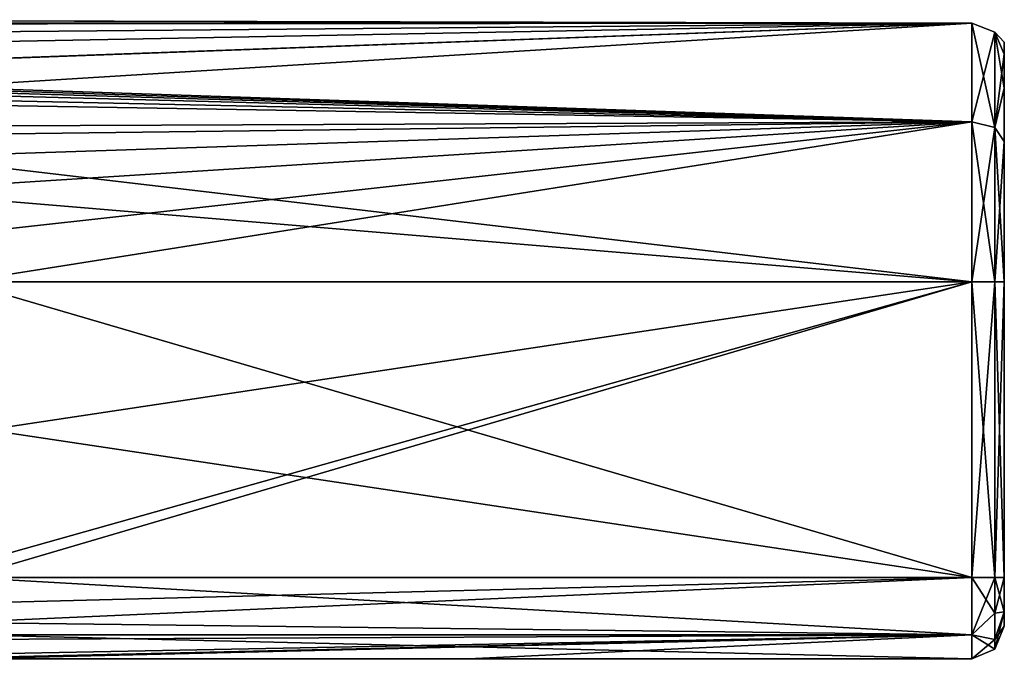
# Model space of a CAD drawing. Header units: metres. Extents: x -106 to 106, y -75 to 198.
# Tile 11 of 14: x 31 to 92, y -16 to 24. Entities that reach past the tile are written whole.
import ezdxf

# ---------------------------------------------------------------- set-up
doc = ezdxf.new("R2010")
doc.units = ezdxf.units.M
doc.layers.add('solid_11522103', color=7, linetype='CONTINUOUS')

msp = doc.modelspace()

# ---------------------------------------------------------------- linework, layer by layer
at = {"layer": 'solid_11522103'}
for points in [[(-90, 23.530197, 5.626035), (-2.04917, 23.738371, 4.935028), (90, 23.530197, -4.726035)], [(-2.04917, 23.738371, 4.935028), (2.037862, 23.739103, 4.932396), (90, 23.530197, -4.726035)], [(2.037862, 23.739103, 4.932396), (90, 23.530197, 5.626035), (90, 23.530197, -4.726035)], [(2.037862, 23.739103, 4.932396), (4.673063, 23.463984, 5.825549), (90, 23.530197, 5.626035)], [(-90, 23.530197, -4.726035), (90, 17.445402, -13.101035), (-0.034483, 20.316122, -10.452419)], [(-90, 23.530197, -4.726035), (90, 23.530197, -4.726035), (90, 17.445402, -13.101035)], [(-90, 23.530197, -4.726035), (-90, 23.530197, 5.626035), (90, 23.530197, -4.726035)], [(4.673063, 23.463984, 5.825549), (8.049248, 22.811144, 7.463102), (90, 23.530197, 5.626035)], [(8.049248, 22.811144, 7.463102), (10.80288, 22.022461, 8.967929), (90, 23.530197, 5.626035)], [(10.80288, 22.022461, 8.967929), (14.008973, 20.784254, 10.781405), (90, 23.530197, 5.626035)], [(14.008973, 20.784254, 10.781405), (14.082431, 20.751476, 10.823099), (90, 23.530197, 5.626035)], [(14.082431, 20.751476, 10.823099), (17.390581, 19.036264, 12.688234), (90, 23.530197, 5.626035)], [(17.390581, 19.036264, 12.688234), (90, 17.445402, 14.001035), (90, 23.530197, 5.626035)], [(91.414215, 17.101086, -12.627124), (90, 17.445402, -13.101035), (90, 23.530197, -4.726035)], [(91.414215, 22.973082, -4.545017), (90, 23.530197, -4.726035), (90, 23.530197, 5.626035)], [(91.414215, 17.101086, -12.627124), (90, 23.530197, -4.726035), (91.414215, 22.973082, -4.545017)], [(91.414215, 22.973082, 5.445017), (90, 23.530197, 5.626035), (90, 17.445402, 14.001035)], [(91.414215, 22.973082, -4.545017), (90, 23.530197, 5.626035), (91.414215, 22.973082, 5.445017)], [(91.414215, 22.973082, 5.445017), (90, 17.445402, 14.001035), (91.414215, 17.101086, 13.527123)], [(91.414215, 22.973082, 5.445017), (92, 21.62327, 5.022753), (92, 22.349983, 0.450004)], [(91.414215, 22.973082, 5.445017), (91.414215, 17.101086, 13.527123), (92, 21.62327, 5.022753)], [(91.414215, 22.973082, -4.545017), (92, 22.349983, 0.450004), (92, 21.623274, -4.122745)], [(91.414215, 22.973082, -4.545017), (91.414215, 22.973082, 5.445017), (92, 22.349983, 0.450004)], [(91.414215, 22.973082, -4.545017), (92, 21.623274, -4.122745), (92, 19.51354, -8.246544)], [(91.414215, 17.101086, -12.627124), (91.414215, 22.973082, -4.545017), (92, 19.51354, -8.246544)], [(92, 21.623274, -4.122745), (92, 22.349983, 0.450004), (92, 21.62327, 5.022753)], [(91.414215, 17.101086, 13.527123), (92, 19.513535, 9.146551), (92, 21.62327, 5.022753)], [(92, 21.623274, -4.122745), (92, 21.62327, 5.022753), (92, 19.513535, 9.146551)], [(92, 19.51354, -8.246544), (92, 21.623274, -4.122745), (92, 19.513535, 9.146551)], [(90, 17.445402, -13.101035), (4.351604, 19.993521, -10.817792), (-0.034483, 20.316122, -10.452419)], [(90, 17.445402, -13.101035), (6.052233, 19.686543, -11.146464), (4.351604, 19.993521, -10.817792)], [(90, 17.445402, -13.101035), (9.275119, 18.801205, -12.003735), (6.052233, 19.686543, -11.146464)], [(91.414215, 17.101086, -12.627124), (92, 19.51354, -8.246544), (92, 16.234695, -11.508433)], [(91.414215, 17.101086, 13.527123), (92, 16.23469, 12.408438), (92, 19.513535, 9.146551)], [(92, 19.51354, -8.246544), (92, 19.513535, 9.146551), (92, 16.23469, 12.408438)], [(92, 16.234695, -11.508433), (92, 19.51354, -8.246544), (92, 16.23469, 12.408438)], [(90, 17.445402, -13.101035), (14.25494, 16.512127, -13.73226), (9.275119, 18.801205, -12.003735)], [(17.390581, 19.036264, 12.688234), (20.176796, 17.159986, 14.203877), (90, 17.445402, 14.001035)], [(90, 17.445402, -13.101035), (90, 7.6, -16.299999), (14.25494, 16.512127, -13.73226)], [(20.176796, 17.159986, 14.203877), (22.464479, 15.216328, 15.368245), (90, 17.445402, 14.001035)], [(22.464479, 15.216328, 15.368245), (24.31455, 13.262674, 16.213776), (90, 17.445402, 14.001035)], [(24.31455, 13.262674, 16.213776), (26.405224, 10.383148, 16.967161), (90, 17.445402, 14.001035)], [(26.405224, 10.383148, 16.967161), (27.841408, 7.6, 17.200001), (90, 17.445402, 14.001035)], [(27.841408, 7.6, 17.200001), (90, 7.6, 17.200001), (90, 17.445402, 14.001035)], [(91.414215, 7.6, -15.714213), (90, 7.6, -16.299999), (90, 17.445402, -13.101035)], [(91.414215, 17.101086, -12.627124), (91.414215, 7.6, -15.714213), (90, 17.445402, -13.101035)], [(91.414215, 17.101086, 13.527123), (90, 17.445402, 14.001035), (90, 7.6, 17.200001)], [(91.414215, 17.101086, 13.527123), (90, 7.6, 17.200001), (91.414215, 7.6, 16.614214)], [(91.414215, 17.101086, 13.527123), (91.414215, 7.6, 16.614214), (92, 16.23469, 12.408438)], [(91.414215, 17.101086, -12.627124), (92, 16.234695, -11.508433), (92, 7.6, -14.3)], [(91.414215, 17.101086, -12.627124), (92, 7.6, -14.3), (91.414215, 7.6, -15.714213)], [(90, 7.6, -16.299999), (18.153301, 13.590943, -15.191966), (14.25494, 16.512127, -13.73226)], [(91.414215, 7.6, 16.614214), (92, 7.6, 15.2), (92, 16.23469, 12.408438)], [(92, 16.234695, -11.508433), (92, 16.23469, 12.408438), (92, 7.6, 15.2)], [(92, 7.6, -14.3), (92, 16.234695, -11.508433), (92, 7.6, 15.2)], [(90, 7.6, -16.299999), (22.465797, 7.6, -16.299999), (18.153301, 13.590943, -15.191966)], [(23.595959, -2.388039, -16.299999), (22.465797, 7.6, -16.299999), (90, 7.6, -16.299999)], [(24.245312, -10.93932, -16.299999), (23.595959, -2.388039, -16.299999), (90, 7.6, -16.299999)], [(24.245312, -10.93932, -16.299999), (90, 7.6, -16.299999), (28.123634, -10.6, -16.299999)], [(90, -10.6, 17.200001), (90, 7.6, 17.200001), (27.841408, 7.6, 17.200001)], [(29.290823, -1.5, 17.200001), (90, -10.6, 17.200001), (27.841408, 7.6, 17.200001)], [(28.123634, -10.6, -16.299999), (90, 7.6, -16.299999), (90, -10.6, -16.299999)], [(91.414215, 7.6, -15.714213), (90, -10.6, -16.299999), (90, 7.6, -16.299999)], [(91.414215, -10.6, 16.614214), (91.414215, 7.6, 16.614214), (90, 7.6, 17.200001)], [(91.414215, -10.6, 16.614214), (90, 7.6, 17.200001), (90, -10.6, 17.200001)], [(91.414215, 7.6, -15.714213), (91.414215, -10.6, -15.714213), (90, -10.6, -16.299999)], [(91.414215, 7.6, 16.614214), (92, -10.6, 15.2), (92, 7.6, 15.2)], [(91.414215, -10.6, 16.614214), (92, -10.6, 15.2), (91.414215, 7.6, 16.614214)], [(91.414215, -10.6, -15.714213), (92, 7.6, -14.3), (92, -10.6, -14.3)], [(91.414215, 7.6, -15.714213), (92, 7.6, -14.3), (91.414215, -10.6, -15.714213)], [(92, 7.6, -14.3), (92, 7.6, 15.2), (92, -10.6, 15.2)], [(92, -10.6, -14.3), (92, 7.6, -14.3), (92, -10.6, 15.2)], [(29.290823, -1.5, 17.200001), (27.841408, -10.6, 17.200001), (90, -10.6, 17.200001)], [(27.493685, -12.203861, 16.935781), (90, -10.6, 17.200001), (27.841408, -10.6, 17.200001)], [(27.493685, -12.203861, 16.935781), (27.524385, -13.369899, 16.36265), (90, -10.6, 17.200001)], [(90, -14.135534, 15.735534), (90, -10.6, 17.200001), (27.524385, -13.369899, 16.36265)], [(90, -14.135534, -14.835534), (28.123634, -10.6, -16.299999), (90, -10.6, -16.299999)], [(90, -14.135534, -14.835534), (28.123634, -14.135534, -14.835534), (28.123634, -10.6, -16.299999)], [(91.414215, -12.807107, -15.122821), (90, -10.6, -16.299999), (91.414215, -10.6, -15.714213)], [(91.414215, -12.807107, -15.122821), (90, -14.135534, -14.835534), (90, -10.6, -16.299999)], [(90, -14.135534, 15.735534), (91.414215, -10.6, 16.614214), (90, -10.6, 17.200001)], [(91.414215, -12.807107, 16.022821), (91.414215, -10.6, 16.614214), (90, -14.135534, 15.735534)], [(91.414215, -12.807107, 16.022821), (92, -12.721302, 14.321304), (92, -10.6, 15.2)], [(91.414215, -12.807107, 16.022821), (92, -10.6, 15.2), (91.414215, -10.6, 16.614214)], [(91.414215, -10.6, -15.714213), (92, -10.6, -14.3), (92, -12.721304, -13.421303)], [(91.414215, -12.807107, -15.122821), (91.414215, -10.6, -15.714213), (92, -12.721304, -13.421303)], [(92, -10.6, -14.3), (92, -10.6, 15.2), (92, -12.721302, 14.321304)], [(92, -12.721304, -13.421303), (92, -10.6, -14.3), (92, -12.721302, 14.321304)], [(91.414215, -15.014214, 12.2), (92, -13.6, 12.2), (92, -12.721302, 14.321304)], [(91.414215, -14.422821, 14.407106), (91.414215, -15.014214, 12.2), (92, -12.721302, 14.321304)], [(91.414215, -14.422821, 14.407106), (92, -12.721302, 14.321304), (91.414215, -12.807107, 16.022821)], [(91.414215, -14.422821, -13.507107), (92, -12.721304, -13.421303), (92, -13.6, -11.3)], [(91.414215, -12.807107, -15.122821), (92, -12.721304, -13.421303), (91.414215, -14.422821, -13.507107)], [(92, -12.721304, -13.421303), (92, -12.721302, 14.321304), (92, -13.6, 12.2)], [(92, -12.721304, -13.421303), (92, -13.6, 12.2), (92, -13.6, -11.3)], [(91.414215, -14.422821, 14.407106), (91.414215, -12.807107, 16.022821), (90, -14.135534, 15.735534)], [(91.414215, -12.807107, -15.122821), (91.414215, -14.422821, -13.507107), (90, -14.135534, -14.835534)], [(90, -14.135534, 15.735534), (27.524385, -13.369899, 16.36265), (27.489836, -14.426874, 15.417924)], [(91.414215, -15.014214, 12.2), (92, -13.6, -11.3), (92, -13.6, 12.2)], [(91.414215, -15.014214, -11.3), (92, -13.6, -11.3), (91.414215, -15.014214, 12.2)], [(91.414215, -14.422821, -13.507107), (92, -13.6, -11.3), (91.414215, -15.014214, -11.3)], [(90, -14.135534, 15.735534), (27.468847, -15.341495, 13.786892), (27.748976, -15.555251, 12.86745)], [(90, -14.135534, 15.735534), (27.489836, -14.426874, 15.417924), (27.468847, -15.341495, 13.786892)], [(90, -14.135534, 15.735534), (27.748976, -15.555251, 12.86745), (28.053013, -15.6, 12.2)], [(90, -14.135534, 15.735534), (28.053013, -15.6, 12.2), (59.026505, -15.6, 12.2)], [(28.123634, -15.6, -11.3), (28.123634, -14.135534, -14.835534), (90, -15.6, -11.3)], [(90, -14.135534, -14.835534), (90, -15.6, -11.3), (28.123634, -14.135534, -14.835534)], [(90, -14.135534, 15.735534), (59.026505, -15.6, 12.2), (90, -15.6, 12.2)], [(90, -14.135534, -14.835534), (91.414215, -15.014214, -11.3), (90, -15.6, -11.3)], [(91.414215, -14.422821, 14.407106), (90, -14.135534, 15.735534), (90, -15.6, 12.2)], [(91.414215, -14.422821, -13.507107), (91.414215, -15.014214, -11.3), (90, -14.135534, -14.835534)], [(91.414215, -14.422821, 14.407106), (90, -15.6, 12.2), (91.414215, -15.014214, 12.2)], [(91.414215, -15.014214, -11.3), (90, -15.6, 12.2), (90, -15.6, -11.3)], [(91.414215, -15.014214, -11.3), (91.414215, -15.014214, 12.2), (90, -15.6, 12.2)]]:
    msp.add_3dface(points, dxfattribs=at)

doc.saveas('drawing.dxf')
